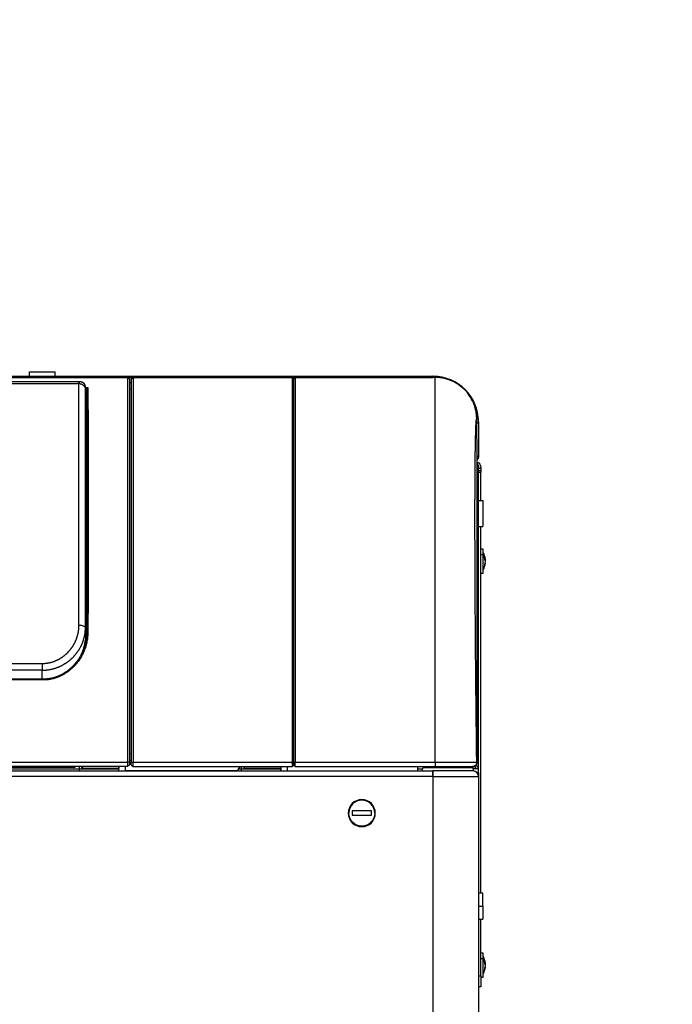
# Model space of a CAD drawing. Header units: millimetres. Extents: x 158 to 846, y 86 to 749.
# Tile 43 of 95: x 228 to 258, y 595 to 640. Entities that reach past the tile are written whole.
import ezdxf

# ---------------------------------------------------------------- set-up
doc = ezdxf.new("R2010")
doc.units = ezdxf.units.MM
doc.layers.add('1', color=7, linetype='CONTINUOUS', true_color=0xffffff)
doc.layers.add('TOP', color=7, linetype='CONTINUOUS', true_color=0xffffff)
doc.styles.add('iso-1', font='isocp.shx')
doc.dimstyles.get("Standard").update_dxf_attribs({"dimtxt": 0.18, "dimasz": 0.18, "dimexe": 0.18, "dimexo": 0.0625, "dimgap": 0.09, "dimtad": 0, "dimtih": 1, "dimtoh": 1, "dimdec": 4, "dimzin": 0, "dimdsep": 46, "dimtxsty": 'Standard', "dimcen": 0.09, "dimadec": 0, "dimazin": 0, "dimtfac": 1, "dimtdec": 4, "dimtofl": 0, "dimtmove": 0, "dimatfit": 3, "dimfxl": 1, "dimtolj": 1, "dimtzin": 0, "dimarcsym": 0})

# ---------------------------------------------------------------- blocks, each defined once
blk = doc.blocks.new('DimnDraft3D4')
at = {"layer": 'TOP', "color": 2, "linetype": 'Continuous', "transparency": 16777216}
for p, q in [((173.067, 621.759), (173.067, 746.14)), ((405.517, 731.359), (405.517, 746.14)), ((405.517, 744.14), (173.067, 744.14))]:
    blk.add_line(p, q, dxfattribs=at)
for points in [[(173.067, 744.14), (176.567, 744.601), (176.567, 743.679), (173.067, 744.14)], [(405.517, 744.14), (402.017, 743.679), (402.017, 744.601), (405.517, 744.14)]]:
    blk.add_solid(points, dxfattribs=at)
at = {"layer": 'TOP', "color": 2, "linetype": 'Continuous', "transparency": 16777216, "insert": (285.728, 744.711), "char_height": 3.5, "attachment_point": 7, "line_spacing_factor": 0.963855, "style": 'iso-1'}
blk.add_mtext('\\W01.000;\\fisocp.shx,bigfont.shx;2325 ', dxfattribs=at)

msp = doc.modelspace()

# ---------------------------------------------------------------- linework, layer by layer
at = {"layer": '1', "color": 7, "linetype": 'Continuous'}
for p, q in [((175.177, 623.859), (247.157, 623.859)), ((233.037, 623.858), (189.297, 623.858)), ((207.067, 623.909), (247.157, 623.909)), ((228.492, 623.909), (228.492, 624.109)), ((228.492, 624.109), (229.692, 624.109)), ((229.692, 623.909), (229.692, 624.109)), ((233.117, 623.778), (233.037, 623.858)), ((233.037, 623.858), (233.037, 623.858)), ((233.037, 623.858), (233.037, 606.062)), ((233.287, 623.858), (233.207, 623.778)), ((240.652, 623.858), (233.287, 623.858)), ((233.287, 623.858), (233.287, 606.062)), ((233.287, 623.858), (233.287, 623.858)), ((240.706, 623.509), (240.702, 623.805)), ((240.787, 623.858), (240.707, 623.778)), ((247.255, 623.858), (240.787, 623.858)), ((240.787, 623.858), (240.787, 623.858)), ((240.787, 623.858), (240.787, 606.062)), ((247.157, 623.909), (247.157, 623.861)), ((247.157, 623.909), (247.157, 623.859)), ((247.167, 623.909), (247.157, 623.909)), ((247.167, 623.859), (247.157, 623.859)), ((247.157, 623.859), (247.157, 623.858)), ((247.254, 606.062), (247.254, 623.858)), ((230.824, 623.655), (191.51, 623.655)), ((233.117, 623.778), (233.117, 606.061)), ((233.117, 623.778), (233.117, 623.778)), ((233.207, 623.778), (233.207, 623.778)), ((233.207, 623.778), (233.207, 606.061)), ((240.707, 623.778), (240.707, 623.778)), ((240.707, 623.778), (240.707, 606.061)), ((231.086, 623.292), (231.087, 623.288)), ((231.143, 623.328), (231.142, 623.33)), ((231.143, 623.328), (231.143, 623.333)), ((249.207, 620.079), (249.183, 621.954)), ((249.267, 621.809), (249.267, 621.759)), ((249.267, 621.759), (249.267, 620.209)), ((249.205, 620.209), (249.267, 620.209)), ((249.207, 606.062), (249.207, 620.045)), ((249.267, 605.756), (249.267, 619.709)), ((249.367, 619.659), (249.367, 619.709)), ((249.267, 619.559), (249.367, 619.559)), ((249.367, 619.659), (249.367, 619.559)), ((249.367, 619.559), (249.367, 619.459)), ((249.367, 618.159), (249.367, 619.459)), ((249.267, 618.159), (249.467, 618.159)), ((249.467, 618.159), (249.467, 616.959)), ((249.267, 616.959), (249.467, 616.959)), ((249.367, 600.01), (249.367, 616.959)), ((249.487, 615.919), (249.367, 615.919)), ((249.487, 615.666), (249.487, 615.919)), ((249.487, 614.799), (249.487, 615.666)), ((249.583, 615.431), (249.56, 615.431)), ((249.583, 615.286), (249.576, 615.286)), ((249.583, 615.287), (249.577, 615.287)), ((249.583, 615.378), (249.578, 615.378)), ((249.583, 615.371), (249.579, 615.371)), ((249.367, 614.799), (249.487, 614.799)), ((231.087, 611.86), (231.087, 612.284)), ((231.087, 611.859), (231.087, 611.86)), ((229.143, 609.905), (193.19, 609.905)), ((233.037, 606.062), (233.037, 605.859)), ((233.117, 606.159), (233.207, 606.159)), ((233.117, 606.064), (233.207, 606.064)), ((233.117, 606.061), (233.117, 605.939)), ((233.207, 605.939), (233.207, 606.061)), ((233.287, 605.859), (233.287, 606.062)), ((240.707, 605.939), (240.707, 606.061)), ((240.787, 605.859), (240.787, 606.062)), ((249.207, 606.059), (249.207, 606.062)), ((175.177, 605.659), (247.157, 605.659)), ((233.037, 605.859), (189.297, 605.859)), ((191.527, 605.759), (230.806, 605.759)), ((230.514, 605.82), (191.819, 605.82)), ((230.807, 605.742), (230.807, 605.859)), ((232.629, 605.742), (230.807, 605.742)), ((230.807, 605.659), (230.807, 605.742)), ((230.907, 605.859), (230.907, 605.774)), ((230.96, 605.859), (230.907, 605.774)), ((232.629, 605.774), (230.907, 605.774)), ((232.628, 605.659), (232.629, 605.742)), ((232.631, 605.859), (232.629, 605.774)), ((232.629, 605.742), (232.629, 605.774)), ((232.633, 605.659), (232.638, 605.859)), ((232.932, 605.659), (232.937, 605.859)), ((238.124, 605.67), (232.932, 605.67)), ((233.117, 605.939), (233.037, 605.859)), ((233.057, 605.659), (233.057, 605.67)), ((233.207, 605.939), (233.287, 605.859)), ((233.287, 605.859), (240.654, 605.859)), ((238.124, 605.67), (238.249, 605.859)), ((238.183, 605.759), (238.307, 605.759)), ((238.307, 605.742), (238.307, 605.859)), ((240.129, 605.742), (238.307, 605.742)), ((238.307, 605.659), (238.307, 605.742)), ((238.407, 605.859), (238.407, 605.774)), ((238.46, 605.859), (238.407, 605.774)), ((240.129, 605.774), (238.407, 605.774)), ((240.128, 605.659), (240.129, 605.742)), ((240.131, 605.859), (240.129, 605.774)), ((240.129, 605.742), (240.129, 605.774)), ((240.133, 605.659), (240.138, 605.859)), ((240.432, 605.659), (240.437, 605.859)), ((240.704, 605.909), (240.654, 605.859)), ((240.707, 605.939), (240.787, 605.859)), ((240.787, 605.859), (247.255, 605.859)), ((246.458, 605.659), (246.458, 605.859)), ((246.458, 605.759), (246.676, 605.759)), ((246.667, 605.659), (246.667, 605.718)), ((246.767, 605.818), (248.924, 605.818)), ((248.924, 605.818), (246.767, 605.818)), ((247.167, 605.659), (247.157, 605.659)), ((249.017, 605.659), (247.167, 605.659)), ((247.255, 605.86), (247.255, 605.859)), ((248.867, 605.818), (248.867, 605.818)), ((248.983, 605.859), (249.007, 605.859)), ((249.267, 605.756), (249.017, 605.756)), ((249.267, 605.579), (249.2, 605.579)), ((249.267, 605.579), (249.267, 605.756)), ((249.267, 605.579), (249.267, 605.409)), ((249.267, 605.409), (249.267, 488.609)), ((243.417, 603.809), (243.417, 603.609)), ((244.317, 603.809), (243.417, 603.809)), ((244.317, 603.609), (244.317, 603.809)), ((243.417, 603.609), (244.317, 603.609)), ((249.467, 600.009), (249.267, 600.009)), ((249.467, 599.409), (249.467, 600.009)), ((249.467, 599.409), (249.467, 598.809)), ((249.267, 598.809), (249.467, 598.809)), ((249.367, 596.179), (249.367, 598.81)), ((249.487, 597.239), (249.367, 597.239)), ((249.487, 596.986), (249.487, 597.239)), ((249.487, 596.119), (249.487, 596.986)), ((249.583, 596.751), (249.56, 596.751)), ((249.583, 596.606), (249.576, 596.606)), ((249.583, 596.607), (249.577, 596.607)), ((249.583, 596.698), (249.578, 596.698)), ((249.583, 596.691), (249.579, 596.691)), ((249.367, 596.179), (249.367, 595.679)), ((249.367, 596.119), (249.487, 596.119)), ((249.367, 595.679), (249.267, 595.679))]:
    msp.add_line(p, q, dxfattribs=at)
at = {"layer": '1', "color": 252, "linetype": 'Continuous'}
for p, q in [((233.037, 623.858), (189.297, 623.858)), ((233.117, 623.778), (233.037, 623.858)), ((233.207, 623.778), (233.287, 623.858)), ((240.652, 623.858), (233.287, 623.858)), ((240.707, 623.778), (240.787, 623.858)), ((247.254, 623.858), (240.787, 623.858)), ((247.167, 623.909), (247.167, 623.859)), ((247.167, 623.859), (247.167, 623.858)), ((247.255, 623.858), (247.255, 623.858)), ((191.547, 623.574), (230.787, 623.574)), ((231.087, 623.399), (231.192, 623.399)), ((231.093, 623.339), (231.087, 623.339)), ((231.088, 622.657), (231.093, 623.339)), ((233.206, 623.609), (233.116, 623.609)), ((240.706, 623.609), (240.704, 623.609)), ((231.138, 622.646), (231.143, 623.328)), ((233.207, 623.319), (233.117, 623.319)), ((231.086, 622.657), (231.088, 622.657)), ((231.147, 622.489), (231.149, 622.489)), ((249.183, 621.953), (249.183, 621.953)), ((249.206, 620.079), (249.183, 621.953)), ((249.186, 621.759), (249.267, 621.759)), ((249.267, 621.809), (249.266, 621.809)), ((231.105, 620.265), (231.087, 620.43)), ((231.105, 620.265), (231.087, 620.265)), ((231.155, 620.314), (231.134, 620.5)), ((231.109, 619.942), (231.087, 619.942)), ((249.267, 619.659), (249.367, 619.659)), ((249.367, 619.459), (249.267, 619.459)), ((249.367, 615.666), (249.487, 615.666)), ((231.087, 612.567), (231.1, 612.567)), ((231.099, 612.088), (231.087, 612.088)), ((231.099, 611.863), (231.099, 612.088)), ((231.149, 611.963), (231.149, 612.123)), ((231.151, 612.012), (231.152, 612.07)), ((231.093, 611.675), (231.077, 611.675)), ((231.087, 611.863), (231.099, 611.863)), ((217.029, 610.631), (229.087, 610.631)), ((229.087, 610.631), (229.087, 610.318)), ((229.087, 610.318), (216.086, 610.318)), ((229.087, 609.905), (229.087, 610.318)), ((229.142, 609.866), (193.191, 609.866)), ((189.297, 606.062), (233.037, 606.062)), ((233.117, 606.061), (233.037, 606.062)), ((233.117, 606.464), (233.207, 606.464)), ((233.207, 606.061), (233.287, 606.062)), ((233.287, 606.062), (240.652, 606.062)), ((240.707, 606.061), (240.787, 606.062)), ((240.787, 606.062), (247.254, 606.062)), ((249.183, 606.062), (249.207, 606.062)), ((246.767, 605.818), (246.767, 605.859)), ((247.167, 605.409), (247.167, 605.659)), ((248.924, 605.859), (248.924, 605.818)), ((249.017, 605.756), (249.017, 605.86)), ((249.017, 605.756), (249.017, 605.659)), ((247.157, 605.409), (175.177, 605.409)), ((247.157, 605.409), (247.167, 605.409)), ((247.167, 605.409), (249.267, 605.409)), ((247.167, 488.609), (247.167, 605.409)), ((249.267, 599.409), (249.467, 599.409)), ((249.367, 596.986), (249.487, 596.986)), ((249.267, 596.179), (249.367, 596.179))]:
    msp.add_line(p, q, dxfattribs=at)
at = {"layer": '1', "color": 7, "linetype": 'Continuous', "extrusion": (0, 0, -1)}
msp.add_circle((-243.867, 603.709), 0.625, dxfattribs=at)
at = {"layer": '1', "color": 7, "linetype": 'Continuous'}
for centre, radius, start, end in [((247.167, 621.809), 2.1, 0, 90), ((247.167, 621.759), 2.1, 88.3139, 90), ((247.167, 621.759), 2.1, 0, 37.1953), ((248.737, 615.359), 0.85, 6.1741, 28.0725), ((248.737, 615.359), 0.85, 331.9275, 353.8259), ((249.007, 606.059), 0.2, 270, 0), ((249.017, 605.409), 0.25, 0, 90), ((243.867, 603.709), 0.6, 0, 180), ((248.737, 596.679), 0.85, 6.1741, 28.0725), ((248.737, 596.679), 0.85, 331.9275, 353.8259)]:
    msp.add_arc(centre, radius, start, end, dxfattribs=at)
at = {"layer": '1', "color": 7, "linetype": 'Continuous', "extrusion": (0, 0, -1)}
for centre, radius, start, end in [((-249.017, 620.209), 0.25, 180, 220.4366), ((-249.117, 619.709), 0.25, 111.1866, 180), ((-249.017, 619.709), 0.25, 139.5226, 180), ((-246.767, 605.718), 0.1, 0, 90), ((-248.924, 605.718), 0.1, 90, 157.6242), ((-243.867, 603.709), 0.6, 180, 0)]:
    msp.add_arc(centre, radius, start, end, dxfattribs=at)
at = {"layer": '1', "color": 7, "linetype": 'Continuous'}
for centre, major_axis, ratio, start_param, end_param in [((231.088, 622.646), (-0.05, 0.0004), 0.227403, 3.147929, 4.71412), ((231.148, 622.489), (0.001, 0.15), 0.006171, 1.570834, 4.712427), ((231.148, 622.489), (0.001, 0.15), 0.006171, 4.712427, 7.85402), ((231.084, 620.5), (-0.0497, -0.0055), 0.998613, 1.506035, 3.024143), ((231.109, 619.982), (-0.05, -0.0001), 0.814014, 1.56878, 3.130988), ((249.017, 619.709), (-0.25, 0), 0.707107, 3.141593, 3.848057), ((248.737, 615.471), (-0.825, 0), 0.837169, 3.141593, 3.202243), ((248.737, 615.401), (-0.849, 0), 0.546944, 3.206456, 3.385602), ((248.737, 615.471), (-0.825, 0), 0.837169, 3.080943, 3.141593), ((248.737, 615.317), (0.849, 0), 0.546944, 0.064864, 0.244009), ((248.737, 615.387), (-0.849, 0), 0.837169, 2.897584, 3.076729), ((248.737, 615.332), (0.849, 0), 0.837169, 6.039176, 6.218322), ((248.737, 615.188), (0.825, 0), 0.546944, 6.222535, 6.343835), ((248.737, 615.332), (0.849, 0), 0.837169, 0.064864, 0.140231), ((248.737, 615.387), (-0.849, 0), 0.837169, 3.206456, 3.231909), ((248.737, 615.401), (-0.849, 0), 0.546944, 3.051277, 3.076729), ((248.737, 615.432), (-0.847, 0), 0.20522, 3.137417, 3.145768), ((248.737, 615.375), (-0.847, 0), 0.978716, 3.137417, 3.145768), ((248.737, 615.344), (0.847, 0), 0.978716, 6.27901, 6.287361), ((248.737, 615.287), (0.847, 0), 0.20522, 6.27901, 6.287361), ((231.099, 612.123), (-0.05, 0), 0.707107, 1.570796, 3.13285), ((231.2, 612.07), (0.05, -0.0002), 0.345959, 1.572144, 3.135008), ((231.099, 611.899), (-0.05, 0), 0.707107, 1.570796, 2.683523), ((230.514, 605.925), (0.15, 0), 0.70217, 4.712389, 5.607407), ((246.767, 605.889), (-0.1, 0), 0.707107, 0.429299, 1.570796), ((248.924, 605.889), (-0.1, 0), 0.707107, 1.570796, 2.715063), ((249.017, 605.756), (0.15, 0), 0.707107, 0, 1.456595), ((249.017, 605.756), (0.25, 0), 0.707107, 0, 1.056899), ((248.737, 596.791), (-0.825, 0), 0.837169, 3.141593, 3.202243), ((248.737, 596.721), (-0.849, 0), 0.546944, 3.206456, 3.385602), ((248.737, 596.791), (-0.825, 0), 0.837169, 3.080943, 3.141593), ((248.737, 596.637), (0.849, 0), 0.546944, 0.064864, 0.244009), ((248.737, 596.707), (-0.849, 0), 0.837169, 2.897584, 3.076729), ((248.737, 596.652), (0.849, 0), 0.837169, 6.039176, 6.218322), ((248.737, 596.508), (0.825, 0), 0.546944, 6.222535, 6.343835), ((248.737, 596.652), (0.849, 0), 0.837169, 0.064864, 0.140231), ((248.737, 596.707), (-0.849, 0), 0.837169, 3.206456, 3.231909), ((248.737, 596.721), (-0.849, 0), 0.546944, 3.051277, 3.076729), ((248.737, 596.752), (-0.847, 0), 0.20522, 3.137417, 3.145768), ((248.737, 596.695), (-0.847, 0), 0.978716, 3.137417, 3.145768), ((248.737, 596.664), (0.847, 0), 0.978716, 6.27901, 6.287361), ((248.737, 596.607), (0.847, 0), 0.20522, 6.27901, 6.287361)]:
    msp.add_ellipse(centre, major_axis=major_axis, ratio=ratio, start_param=start_param, end_param=end_param, dxfattribs=at)
at = {"layer": '1', "color": 252, "linetype": 'Continuous'}
for centre, major_axis, ratio, start_param, end_param in [((248.737, 615.359), (-0.85, 0), 0.546944, 3.385171, 3.63155), ((230.787, 612.284), (-0.3, 0), 0.351057, 3.181545, 4.712389), ((249.007, 606.059), (0, -0.2), 0.999924, 0, 1.583137), ((248.737, 596.679), (-0.85, 0), 0.546944, 3.385171, 3.63155)]:
    msp.add_ellipse(centre, major_axis=major_axis, ratio=ratio, start_param=start_param, end_param=end_param, dxfattribs=at)
at = {"layer": '1', "color": 7, "linetype": 'Continuous'}
for points, degree in [([(240.702, 623.808), (240.652, 623.858)], 1), ([(240.706, 623.509), (240.706, 623.493), (240.706, 623.476), (240.707, 623.459)], 3), ([(231.087, 612.284), (231.087, 612.345), (231.087, 612.469), (231.087, 612.653), (231.087, 612.837), (231.087, 613.02), (231.087, 613.202), (231.087, 613.383), (231.087, 613.563), (231.087, 613.743), (231.087, 613.921), (231.087, 614.098), (231.087, 614.275), (231.087, 614.45), (231.087, 614.625), (231.087, 614.798), (231.087, 614.971), (231.087, 615.142), (231.087, 615.312), (231.087, 615.482), (231.087, 615.65), (231.087, 615.816), (231.087, 615.982), (231.087, 616.147), (231.087, 616.31), (231.087, 616.472), (231.087, 616.633), (231.087, 616.792), (231.087, 616.951), (231.087, 617.108), (231.087, 617.263), (231.087, 617.418), (231.087, 617.571), (231.087, 617.722), (231.087, 617.873), (231.087, 618.021), (231.087, 618.169), (231.087, 618.315), (231.087, 618.459), (231.087, 618.602), (231.087, 618.744), (231.087, 618.884), (231.087, 619.022), (231.087, 619.159), (231.087, 619.294), (231.087, 619.428), (231.087, 619.56), (231.087, 619.691), (231.087, 619.82), (231.087, 619.947), (231.087, 620.073), (231.087, 620.197), (231.087, 620.319), (231.087, 620.44), (231.087, 620.559), (231.087, 620.676), (231.087, 620.792), (231.087, 620.905), (231.087, 621.017), (231.087, 621.127), (231.087, 621.236), (231.087, 621.342), (231.087, 621.447), (231.087, 621.55), (231.087, 621.651), (231.087, 621.75), (231.087, 621.848), (231.087, 621.943), (231.087, 622.037), (231.087, 622.128), (231.087, 622.218), (231.087, 622.306), (231.087, 622.392), (231.087, 622.476), (231.087, 622.558), (231.087, 622.638), (231.087, 622.716), (231.087, 622.792), (231.087, 622.867), (231.087, 622.935), (231.087, 622.995), (231.087, 623.047), (231.087, 623.092), (231.087, 623.131), (231.087, 623.165), (231.087, 623.196), (231.087, 623.222), (231.087, 623.247), (231.087, 623.268), (231.087, 623.281), (231.087, 623.288)], 3), ([(233.207, 623.319), (233.162, 623.319), (233.117, 623.319)], 2), ([(231.159, 619.982), (231.159, 620.021), (231.158, 620.093), (231.158, 620.183), (231.157, 620.251), (231.156, 620.296), (231.155, 620.311), (231.155, 620.314)], 3), ([(249.207, 620.045), (249.207, 620.055), (249.207, 620.066), (249.206, 620.079)], 3), ([(240.707, 618.304), (240.707, 617.946), (240.707, 617.572), (240.707, 617.184)], 3), ([(240.707, 615.387), (240.707, 615.16), (240.707, 614.931), (240.707, 614.698)], 3), ([(231.086, 612.263), (231.086, 612.27), (231.087, 612.277), (231.087, 612.284)], 3), ([(231.093, 611.675), (231.095, 611.697), (231.098, 611.739), (231.099, 611.779), (231.099, 611.797)], 3), ([(231.099, 611.797), (231.099, 611.809), (231.099, 611.832), (231.099, 611.853), (231.099, 611.863)], 3), ([(240.707, 605.909), (240.69, 605.893), (240.673, 605.876), (240.657, 605.859)], 3), ([(247.255, 605.859), (247.336, 605.859), (247.498, 605.859), (247.738, 605.859), (247.969, 605.859), (248.185, 605.859), (248.383, 605.859), (248.558, 605.859), (248.707, 605.859), (248.826, 605.859), (248.914, 605.859), (248.969, 605.859), (248.982, 605.859), (248.983, 605.859)], 3)]:
    msp.add_open_spline(points, degree=degree, dxfattribs=at)
at = {"layer": '1', "color": 252, "linetype": 'Continuous'}
for points in [[(240.702, 623.808), (240.685, 623.825), (240.668, 623.842), (240.652, 623.858)], [(231.142, 623.33), (231.137, 623.335), (231.116, 623.339), (231.093, 623.339)], [(231.086, 622.506), (231.087, 622.557), (231.087, 622.607), (231.088, 622.657)], [(249.183, 606.062), (249.181, 606.203), (249.178, 606.484), (249.173, 606.906), (249.168, 607.328), (249.163, 607.748), (249.159, 608.168), (249.154, 608.587), (249.15, 609.003), (249.146, 609.418), (249.142, 609.831), (249.138, 610.241), (249.135, 610.648), (249.131, 611.051), (249.128, 611.452), (249.125, 611.849), (249.122, 612.241), (249.12, 612.629), (249.117, 613.013), (249.115, 613.392), (249.113, 613.765), (249.111, 614.134), (249.109, 614.496), (249.107, 614.853), (249.106, 615.203), (249.105, 615.547), (249.104, 615.884), (249.103, 616.214), (249.102, 616.537), (249.102, 616.852), (249.102, 617.16), (249.102, 617.459), (249.102, 617.751), (249.102, 618.034), (249.103, 618.309), (249.104, 618.575), (249.105, 618.832), (249.106, 619.081), (249.107, 619.319), (249.109, 619.549), (249.111, 619.768), (249.113, 619.978), (249.115, 620.178), (249.117, 620.368), (249.12, 620.548), (249.122, 620.717), (249.125, 620.876), (249.128, 621.024), (249.132, 621.162), (249.135, 621.289), (249.139, 621.405), (249.142, 621.51), (249.146, 621.604), (249.15, 621.687), (249.155, 621.759), (249.159, 621.82), (249.164, 621.87), (249.168, 621.908), (249.173, 621.935), (249.178, 621.951), (249.182, 621.954), (249.183, 621.953)], [(229.087, 610.631), (229.097, 610.631), (229.118, 610.631), (229.15, 610.632), (229.181, 610.633), (229.213, 610.636), (229.245, 610.638), (229.276, 610.642), (229.308, 610.646), (229.339, 610.651), (229.37, 610.656), (229.402, 610.662), (229.433, 610.669), (229.464, 610.676), (229.495, 610.684), (229.526, 610.692), (229.557, 610.701), (229.587, 610.711), (229.618, 610.721), (229.648, 610.732), (229.678, 610.744), (229.708, 610.756), (229.738, 610.769), (229.768, 610.783), (229.797, 610.797), (229.826, 610.811), (229.855, 610.826), (229.884, 610.842), (229.913, 610.859), (229.941, 610.876), (229.969, 610.893), (229.997, 610.912), (230.024, 610.93), (230.051, 610.95), (230.078, 610.97), (230.104, 610.99), (230.131, 611.011), (230.156, 611.033), (230.182, 611.055), (230.207, 611.078), (230.232, 611.101), (230.256, 611.125), (230.28, 611.149), (230.303, 611.174), (230.326, 611.199), (230.349, 611.224), (230.371, 611.251), (230.393, 611.277), (230.414, 611.304), (230.434, 611.332), (230.455, 611.36), (230.474, 611.388), (230.493, 611.417), (230.512, 611.446), (230.53, 611.475), (230.548, 611.505), (230.564, 611.535), (230.581, 611.565), (230.597, 611.596), (230.612, 611.627), (230.627, 611.659), (230.641, 611.69), (230.654, 611.722), (230.667, 611.754), (230.679, 611.787), (230.69, 611.819), (230.701, 611.852), (230.712, 611.885), (230.721, 611.918), (230.73, 611.951), (230.739, 611.984), (230.746, 612.018), (230.753, 612.051), (230.76, 612.085), (230.765, 612.119), (230.77, 612.153), (230.775, 612.186), (230.778, 612.22), (230.781, 612.254), (230.784, 612.288), (230.785, 612.322), (230.786, 612.355), (230.787, 612.378), (230.787, 612.389)], [(231.149, 612.123), (231.149, 612.135), (231.149, 612.147), (231.149, 612.159)], [(231.152, 612.07), (231.152, 612.063), (231.152, 612.057), (231.152, 612.051)], [(229.142, 609.866), (229.142, 609.889), (229.142, 609.903), (229.142, 609.903)], [(240.702, 606.061), (240.685, 606.061), (240.668, 606.061), (240.652, 606.062)]]:
    msp.add_open_spline(points, degree=3, dxfattribs=at)
at = {"layer": '1', "color": 7, "linetype": 'Continuous'}
for points, knots in [([(240.652, 623.858), (240.652, 623.857), (240.652, 623.843), (240.652, 623.768), (240.652, 623.557), (240.653, 623.172), (240.653, 622.641), (240.653, 621.971), (240.653, 621.165), (240.653, 620.234), (240.653, 619.18), (240.653, 618.018), (240.653, 616.75), (240.653, 615.397), (240.653, 613.96), (240.653, 612.458), (240.653, 610.896), (240.652, 609.297), (240.652, 607.858), (240.652, 606.779), (240.652, 606.241), (240.652, 606.062)], [0, 0, 0, 0, 0.019608, 0.058824, 0.117647, 0.176471, 0.235294, 0.294118, 0.352941, 0.411765, 0.470588, 0.529412, 0.588235, 0.647059, 0.705882, 0.764706, 0.823529, 0.882353, 0.941176, 0.980392, 1, 1, 1, 1]), ([(240.702, 623.808), (240.702, 623.802), (240.702, 623.79), (240.703, 623.725), (240.703, 623.626), (240.703, 623.443), (240.703, 623.123), (240.703, 622.595), (240.703, 621.926), (240.703, 621.123), (240.703, 620.193), (240.703, 619.144), (240.703, 617.983), (240.703, 616.722), (240.703, 615.369), (240.703, 613.938), (240.703, 612.438), (240.703, 610.884), (240.703, 609.556), (240.703, 608.482), (240.703, 607.765), (240.702, 607.137), (240.702, 606.599), (240.702, 606.24), (240.702, 606.061)], [0, 0, 0, 0, 0.029039, 0.058079, 0.087374, 0.116669, 0.175564, 0.234601, 0.293583, 0.352569, 0.411501, 0.470522, 0.529465, 0.588486, 0.647418, 0.706405, 0.765386, 0.824424, 0.883318, 0.912615, 0.941912, 0.961274, 0.980637, 1, 1, 1, 1]), ([(249.183, 621.953), (249.183, 621.982), (249.181, 622.038), (249.174, 622.122), (249.164, 622.207), (249.15, 622.29), (249.133, 622.372), (249.112, 622.453), (249.087, 622.533), (249.06, 622.611), (249.028, 622.689), (248.994, 622.766), (248.955, 622.841), (248.914, 622.915), (248.869, 622.987), (248.821, 623.056), (248.771, 623.123), (248.718, 623.187), (248.662, 623.249), (248.604, 623.309), (248.542, 623.367), (248.478, 623.422), (248.411, 623.474), (248.342, 623.523), (248.272, 623.569), (248.2, 623.612), (248.126, 623.651), (248.051, 623.687), (247.974, 623.72), (247.896, 623.749), (247.815, 623.776), (247.733, 623.799), (247.651, 623.818), (247.568, 623.833), (247.485, 623.845), (247.403, 623.853), (247.326, 623.858), (247.276, 623.858), (247.255, 623.858)], [0, 0, 0, 0, 0.028165, 0.05634, 0.084515, 0.112687, 0.140857, 0.168522, 0.196189, 0.223856, 0.251524, 0.279694, 0.307865, 0.336035, 0.364206, 0.392376, 0.420044, 0.447712, 0.475379, 0.503047, 0.531217, 0.559387, 0.587558, 0.615728, 0.643899, 0.671566, 0.699234, 0.726901, 0.754569, 0.78274, 0.81091, 0.839079, 0.867248, 0.895418, 0.923088, 0.950761, 0.978432, 1, 1, 1, 1]), ([(230.787, 623.574), (230.787, 623.577), (230.787, 623.583), (230.787, 623.592), (230.788, 623.601), (230.789, 623.608), (230.79, 623.616), (230.791, 623.622), (230.793, 623.628), (230.795, 623.634), (230.798, 623.639), (230.8, 623.643), (230.803, 623.646), (230.806, 623.649), (230.81, 623.652), (230.814, 623.654), (230.817, 623.655), (230.82, 623.655), (230.821, 623.655)], [0, 0, 0, 0, 0.063279, 0.126558, 0.189837, 0.253116, 0.316395, 0.379674, 0.442953, 0.506231, 0.56951, 0.632789, 0.696068, 0.759347, 0.822626, 0.885905, 0.949184, 1, 1, 1, 1]), ([(231.087, 623.422), (231.087, 623.422), (231.087, 623.424), (231.087, 623.425), (231.087, 623.427), (231.087, 623.429), (231.086, 623.43), (231.086, 623.431), (231.086, 623.432), (231.086, 623.433), (231.086, 623.433), (231.086, 623.433), (231.086, 623.433), (231.086, 623.434), (231.086, 623.434), (231.086, 623.435), (231.086, 623.436), (231.086, 623.438), (231.086, 623.442), (231.086, 623.446), (231.085, 623.45), (231.085, 623.454), (231.084, 623.459), (231.083, 623.464), (231.082, 623.471), (231.08, 623.477), (231.078, 623.483), (231.076, 623.491), (231.072, 623.499), (231.069, 623.508), (231.065, 623.516), (231.06, 623.524), (231.056, 623.532), (231.051, 623.54), (231.043, 623.551), (231.034, 623.563), (231.023, 623.574), (231.013, 623.584), (231.003, 623.593), (230.991, 623.602), (230.979, 623.61), (230.967, 623.618), (230.955, 623.624), (230.943, 623.63), (230.928, 623.636), (230.912, 623.642), (230.896, 623.646), (230.883, 623.649), (230.873, 623.651), (230.863, 623.653), (230.853, 623.654), (230.841, 623.655), (230.832, 623.655), (230.825, 623.655), (230.824, 623.655)], [0, 0, 0, 0, 0.006038, 0.049787, 0.081818, 0.10984, 0.133862, 0.153895, 0.169945, 0.182018, 0.188466, 0.192681, 0.193952, 0.194667, 0.195498, 0.199596, 0.207064, 0.222277, 0.243515, 0.270809, 0.294965, 0.315472, 0.332432, 0.346023, 0.356815, 0.369209, 0.384919, 0.404078, 0.426783, 0.45252, 0.476728, 0.498408, 0.517519, 0.534029, 0.562047, 0.595234, 0.625483, 0.650291, 0.673794, 0.699376, 0.726603, 0.754199, 0.776498, 0.800396, 0.826933, 0.856157, 0.886047, 0.90234, 0.916677, 0.931056, 0.948229, 0.968558, 0.993126, 1, 1, 1, 1]), ([(231.086, 623.293), (231.086, 623.303), (231.087, 623.323), (231.087, 623.35), (231.087, 623.373), (231.087, 623.385), (231.087, 623.39)], [0, 0, 0, 0, 0.245085, 0.509568, 0.774523, 1, 1, 1, 1]), ([(231.087, 623.381), (231.087, 623.383), (231.087, 623.386), (231.087, 623.39), (231.087, 623.395), (231.087, 623.399), (231.087, 623.403), (231.087, 623.407), (231.087, 623.411), (231.087, 623.414), (231.087, 623.417), (231.087, 623.419), (231.087, 623.422), (231.087, 623.424), (231.087, 623.425), (231.087, 623.427), (231.087, 623.428), (231.087, 623.429), (231.087, 623.429), (231.087, 623.429), (231.087, 623.429), (231.087, 623.429), (231.087, 623.429)], [0, 0, 0, 0, 0.047873, 0.100256, 0.152639, 0.205022, 0.257405, 0.309788, 0.362171, 0.414555, 0.466938, 0.519321, 0.571704, 0.624087, 0.67647, 0.728853, 0.781236, 0.83362, 0.886003, 0.938386, 0.990769, 1, 1, 1, 1]), ([(240.707, 623.459), (240.707, 623.458), (240.707, 623.438), (240.707, 623.396), (240.707, 623.387)], [0, 0, 0, 0, 0.812454, 1, 1, 1, 1]), ([(231.13, 620.967), (231.13, 620.994), (231.13, 621.074), (231.13, 621.22), (231.131, 621.408), (231.132, 621.609), (231.132, 621.823), (231.134, 622.046), (231.135, 622.266), (231.136, 622.472), (231.137, 622.59), (231.138, 622.646)], [0, 0, 0, 0, 0.062343, 0.17955, 0.296757, 0.413964, 0.531171, 0.648379, 0.765586, 0.882793, 1, 1, 1, 1]), ([(231.15, 612.586), (231.151, 612.953), (231.153, 613.676), (231.156, 614.728), (231.159, 615.739), (231.16, 616.704), (231.161, 617.617), (231.161, 618.231), (231.161, 618.547), (231.161, 618.589)], [0, 0, 0, 0, 0.162466, 0.324932, 0.487399, 0.649865, 0.812331, 0.974797, 1, 1, 1, 1]), ([(231.166, 618.445), (231.166, 618.319), (231.166, 617.906), (231.165, 617.179), (231.164, 616.239), (231.162, 615.254), (231.159, 614.228), (231.156, 613.167), (231.153, 612.439), (231.152, 612.07)], [0, 0, 0, 0, 0.069835, 0.224863, 0.37989, 0.534918, 0.689945, 0.844973, 1, 1, 1, 1]), ([(231.149, 612.159), (231.149, 612.181), (231.149, 612.238), (231.149, 612.338), (231.149, 612.459), (231.15, 612.543), (231.15, 612.586)], [0, 0, 0, 0, 0.175598, 0.450399, 0.725199, 1, 1, 1, 1]), ([(231.152, 612.072), (231.152, 612.05), (231.151, 612.006), (231.148, 611.942), (231.143, 611.881), (231.137, 611.823), (231.13, 611.768), (231.121, 611.716), (231.112, 611.668), (231.103, 611.622), (231.093, 611.577), (231.082, 611.532), (231.07, 611.489), (231.059, 611.449), (231.048, 611.414), (231.037, 611.382), (231.028, 611.355), (231.02, 611.333), (231.014, 611.315), (231.008, 611.3), (231.004, 611.287), (231, 611.278), (230.997, 611.271), (230.995, 611.267), (230.994, 611.263), (230.993, 611.259), (230.99, 611.254), (230.987, 611.246), (230.983, 611.236), (230.974, 611.213), (230.958, 611.177), (230.937, 611.129), (230.913, 611.081), (230.888, 611.032), (230.861, 610.983), (230.829, 610.927), (230.791, 610.865), (230.746, 610.798), (230.706, 610.742), (230.673, 610.699), (230.649, 610.669), (230.626, 610.641), (230.605, 610.615), (230.585, 610.592), (230.566, 610.57), (230.548, 610.551), (230.533, 610.535), (230.519, 610.52), (230.508, 610.509), (230.5, 610.501), (230.494, 610.494), (230.487, 610.488), (230.48, 610.48), (230.469, 610.47), (230.454, 610.455), (230.434, 610.436), (230.41, 610.414), (230.382, 610.389), (230.351, 610.362), (230.315, 610.333), (230.278, 610.304), (230.24, 610.276), (230.203, 610.249), (230.162, 610.221), (230.118, 610.192), (230.071, 610.164), (230.021, 610.135), (229.968, 610.107), (229.911, 610.079), (229.853, 610.053), (229.794, 610.029), (229.733, 610.006), (229.669, 609.985), (229.603, 609.966), (229.533, 609.949), (229.46, 609.934), (229.385, 609.922), (229.306, 609.912), (229.225, 609.907), (229.17, 609.905), (229.142, 609.905)], [0, 0, 0, 0, 0.02119, 0.041487, 0.060889, 0.079394, 0.097001, 0.11342, 0.128974, 0.143663, 0.157487, 0.172816, 0.186918, 0.199794, 0.211443, 0.221865, 0.23106, 0.237929, 0.243907, 0.248993, 0.253189, 0.2561, 0.258344, 0.259921, 0.260834, 0.261894, 0.263702, 0.266271, 0.2696, 0.273652, 0.289425, 0.306411, 0.322601, 0.339652, 0.357115, 0.374941, 0.399271, 0.424244, 0.449858, 0.462156, 0.474116, 0.485199, 0.495404, 0.504731, 0.513595, 0.521488, 0.528411, 0.534363, 0.53934, 0.54254, 0.545118, 0.547757, 0.550916, 0.554594, 0.561669, 0.570113, 0.579923, 0.591102, 0.603695, 0.617726, 0.633194, 0.646325, 0.660338, 0.675233, 0.691008, 0.707664, 0.724878, 0.74294, 0.761849, 0.781605, 0.800299, 0.819692, 0.839783, 0.860573, 0.882061, 0.904247, 0.927133, 0.95072, 0.975011, 1, 1, 1, 1]), ([(230.911, 611.077), (230.918, 611.092), (230.931, 611.121), (230.95, 611.166), (230.968, 611.213), (230.986, 611.262), (231.003, 611.315), (231.02, 611.37), (231.035, 611.429), (231.048, 611.489), (231.06, 611.55), (231.069, 611.612), (231.075, 611.654), (231.077, 611.676), (231.077, 611.676)], [0, 0, 0, 0, 0.077836, 0.152664, 0.231979, 0.315783, 0.404076, 0.496858, 0.594131, 0.695894, 0.793122, 0.894126, 0.998903, 1, 1, 1, 1]), ([(231.087, 611.86), (231.087, 611.859), (231.087, 611.858), (231.087, 611.855), (231.087, 611.851), (231.086, 611.85), (231.086, 611.849)], [0, 0, 0, 0, 0.050104, 0.5225, 0.946251, 1, 1, 1, 1]), ([(240.707, 607.452), (240.707, 607.356), (240.707, 606.843), (240.707, 606.328), (240.707, 605.909)], [0, 0, 0, 0, 0.187775, 1, 1, 1, 1]), ([(240.652, 606.062), (240.652, 606.056), (240.652, 606.038), (240.652, 606.003), (240.652, 605.959), (240.652, 605.917), (240.653, 605.884), (240.653, 605.866), (240.654, 605.86), (240.654, 605.859), (240.654, 605.859)], [0, 0, 0, 0, 0.055556, 0.166667, 0.333333, 0.5, 0.666667, 0.833333, 0.944444, 1, 1, 1, 1]), ([(240.702, 606.061), (240.702, 606.048), (240.702, 606.022), (240.702, 605.985), (240.703, 605.953), (240.703, 605.929), (240.704, 605.912), (240.704, 605.91), (240.704, 605.909)], [0, 0, 0, 0, 0.166549, 0.333046, 0.499823, 0.666638, 0.833262, 1, 1, 1, 1]), ([(240.657, 605.859), (240.656, 605.859), (240.656, 605.859), (240.656, 605.859), (240.656, 605.859), (240.655, 605.859), (240.655, 605.859), (240.655, 605.859), (240.655, 605.859), (240.654, 605.859), (240.654, 605.859), (240.654, 605.859)], [0, 0, 0, 0, 0.109166, 0.221278, 0.333173, 0.444852, 0.556313, 0.667558, 0.778588, 0.889402, 1, 1, 1, 1]), ([(240.707, 605.909), (240.706, 605.909), (240.706, 605.909), (240.705, 605.909), (240.704, 605.909), (240.704, 605.909)], [0, 0, 0, 0, 0.335275, 0.668606, 1, 1, 1, 1]), ([(247.157, 605.409), (247.157, 605.475), (247.157, 605.54), (247.157, 605.632), (247.157, 605.659), (247.157, 605.659)], [0, 0, 0, 0, 0.500519, 0.500519, 1, 1, 1, 1]), ([(247.255, 605.86), (247.275, 605.86), (247.32, 605.86), (247.39, 605.86), (247.463, 605.86), (247.535, 605.86), (247.606, 605.86), (247.674, 605.86), (247.74, 605.86), (247.804, 605.86), (247.866, 605.86), (247.924, 605.86), (247.979, 605.86), (248.03, 605.86), (248.08, 605.86), (248.126, 605.86), (248.171, 605.86), (248.214, 605.86), (248.255, 605.86), (248.295, 605.86), (248.331, 605.859), (248.36, 605.859), (248.384, 605.859), (248.403, 605.859), (248.42, 605.859), (248.437, 605.859), (248.454, 605.859), (248.474, 605.859), (248.496, 605.859), (248.519, 605.859), (248.544, 605.859), (248.571, 605.859), (248.599, 605.859), (248.628, 605.859), (248.659, 605.859), (248.69, 605.859), (248.721, 605.859), (248.752, 605.859), (248.783, 605.859), (248.814, 605.859), (248.843, 605.859), (248.869, 605.859), (248.892, 605.859), (248.912, 605.859), (248.929, 605.859), (248.945, 605.859), (248.959, 605.859), (248.97, 605.859), (248.979, 605.859), (248.985, 605.859), (248.986, 605.859), (248.987, 605.859)], [0, 0, 0, 0, 0.022167, 0.049974, 0.077284, 0.104087, 0.13038, 0.156163, 0.181432, 0.206186, 0.230423, 0.254139, 0.275803, 0.297009, 0.317757, 0.338022, 0.357344, 0.375553, 0.395586, 0.41408, 0.431037, 0.446463, 0.45672, 0.466169, 0.474811, 0.482682, 0.49133, 0.501578, 0.513426, 0.525691, 0.5393, 0.554252, 0.570548, 0.588186, 0.607168, 0.626947, 0.648, 0.670327, 0.693927, 0.718801, 0.744949, 0.772371, 0.79476, 0.817933, 0.841887, 0.866624, 0.892146, 0.917976, 0.944566, 0.971909, 1, 1, 1, 1])]:
    msp.add_open_spline(points, degree=3, knots=knots, dxfattribs=at)
at = {"layer": '1', "color": 252, "linetype": 'Continuous'}
for points, knots in [([(249.183, 621.953), (249.181, 622.018), (249.176, 622.141), (249.147, 622.312), (249.111, 622.459), (249.072, 622.58), (248.996, 622.773), (248.858, 623.024), (248.614, 623.315), (248.321, 623.552), (247.983, 623.728), (247.622, 623.838), (247.375, 623.852), (247.254, 623.858)], [0, 0, 0, 0, 0.064579, 0.122677, 0.173358, 0.215902, 0.249787, 0.379718, 0.500109, 0.626824, 0.754044, 0.87921, 1, 1, 1, 1]), ([(230.787, 612.389), (230.787, 615.008), (230.787, 617.4), (230.787, 621.258), (230.787, 622.721), (230.787, 623.574)], [0, 0, 0, 0, 0.5, 0.5, 1, 1, 1, 1]), ([(231.087, 623.288), (231.087, 623.291), (231.087, 623.296), (231.087, 623.304), (231.087, 623.311), (231.087, 623.319), (231.087, 623.326), (231.087, 623.333), (231.087, 623.34), (231.087, 623.346), (231.087, 623.352), (231.087, 623.359), (231.087, 623.364), (231.087, 623.37), (231.087, 623.376), (231.087, 623.379), (231.087, 623.381), (231.087, 623.381)], [0, 0, 0, 0, 0.070993, 0.141985, 0.212978, 0.28397, 0.354963, 0.425955, 0.496948, 0.56794, 0.638933, 0.709925, 0.780918, 0.85191, 0.922903, 0.993895, 1, 1, 1, 1]), ([(231.093, 623.339), (231.093, 623.343), (231.095, 623.351), (231.107, 623.368), (231.132, 623.384), (231.163, 623.395), (231.184, 623.398), (231.192, 623.399)], [0, 0, 0, 0, 0.090098, 0.195316, 0.46567, 0.777518, 1, 1, 1, 1]), ([(231.143, 623.333), (231.145, 623.349), (231.153, 623.365), (231.171, 623.387), (231.182, 623.394), (231.192, 623.399)], [0, 0, 0, 0, 0.47456, 0.47456, 1, 1, 1, 1]), ([(231.192, 623.399), (231.193, 623.348), (231.195, 623.247), (231.198, 623.068), (231.2, 622.869), (231.203, 622.649), (231.205, 622.41), (231.207, 622.152), (231.21, 621.638), (231.214, 620.77), (231.216, 619.4), (231.216, 617.825), (231.214, 616.36), (231.211, 615.112), (231.209, 614.141), (231.206, 613.134), (231.203, 612.436), (231.202, 612.087)], [0, 0, 0, 0, 0.036316, 0.072435, 0.108359, 0.144087, 0.179618, 0.214954, 0.250093, 0.375547, 0.500025, 0.624833, 0.749954, 0.811849, 0.874155, 0.936872, 1, 1, 1, 1]), ([(231.143, 623.328), (231.145, 623.237), (231.148, 623.032), (231.152, 622.648), (231.156, 622.193), (231.16, 621.667), (231.162, 621.073), (231.164, 620.413), (231.166, 619.69), (231.166, 619.026), (231.166, 618.599), (231.166, 618.445)], [0, 0, 0, 0, 0.116965, 0.233931, 0.350896, 0.467862, 0.584827, 0.701793, 0.818758, 0.935724, 1, 1, 1, 1]), ([(231.134, 620.5), (231.134, 620.504), (231.133, 620.521), (231.132, 620.576), (231.131, 620.657), (231.131, 620.763), (231.13, 620.871), (231.13, 620.943), (231.13, 620.967)], [0, 0, 0, 0, 0.182879, 0.365758, 0.548637, 0.731516, 0.914395, 1, 1, 1, 1]), ([(231.109, 619.942), (231.109, 619.977), (231.108, 620.049), (231.108, 620.133), (231.107, 620.2), (231.106, 620.247), (231.105, 620.259), (231.105, 620.265)], [0, 0, 0, 0, 0.192673, 0.389009, 0.589009, 0.792673, 1, 1, 1, 1]), ([(231.1, 612.567), (231.1, 612.778), (231.102, 613.199), (231.104, 613.815), (231.106, 614.418), (231.107, 615.005), (231.108, 615.576), (231.109, 616.13), (231.11, 616.804), (231.111, 617.581), (231.111, 618.431), (231.11, 619.227), (231.109, 619.704), (231.109, 619.942)], [0, 0, 0, 0, 0.072154, 0.144067, 0.215741, 0.287176, 0.35837, 0.429325, 0.50004, 0.62491, 0.74986, 0.87489, 1, 1, 1, 1]), ([(231.161, 618.589), (231.161, 618.819), (231.16, 619.304), (231.159, 619.751), (231.159, 619.982)], [0, 0, 0, 0, 0.457958, 1, 1, 1, 1]), ([(231.099, 612.088), (231.099, 612.135), (231.099, 612.229), (231.099, 612.39), (231.099, 612.508), (231.1, 612.567)], [0, 0, 0, 0, 0.330521, 0.663855, 1, 1, 1, 1]), ([(229.087, 610.318), (229.099, 610.318), (229.124, 610.318), (229.161, 610.32), (229.198, 610.321), (229.235, 610.324), (229.273, 610.327), (229.31, 610.331), (229.347, 610.335), (229.384, 610.341), (229.42, 610.347), (229.457, 610.353), (229.494, 610.361), (229.53, 610.369), (229.567, 610.377), (229.603, 610.387), (229.639, 610.397), (229.675, 610.408), (229.711, 610.419), (229.747, 610.432), (229.783, 610.445), (229.818, 610.458), (229.853, 610.472), (229.888, 610.487), (229.922, 610.503), (229.957, 610.519), (229.991, 610.536), (230.025, 610.554), (230.058, 610.572), (230.092, 610.591), (230.125, 610.611), (230.157, 610.631), (230.189, 610.652), (230.221, 610.674), (230.253, 610.696), (230.284, 610.719), (230.315, 610.742), (230.345, 610.766), (230.375, 610.791), (230.405, 610.816), (230.434, 610.842), (230.462, 610.869), (230.49, 610.896), (230.518, 610.923), (230.545, 610.951), (230.571, 610.98), (230.598, 611.009), (230.623, 611.039), (230.648, 611.069), (230.672, 611.1), (230.696, 611.131), (230.719, 611.163), (230.742, 611.195), (230.764, 611.227), (230.785, 611.26), (230.805, 611.293), (230.825, 611.327), (230.845, 611.361), (230.863, 611.396), (230.881, 611.43), (230.898, 611.465), (230.915, 611.501), (230.931, 611.536), (230.946, 611.572), (230.96, 611.609), (230.973, 611.645), (230.986, 611.682), (230.998, 611.718), (231.01, 611.755), (231.02, 611.793), (231.03, 611.83), (231.039, 611.868), (231.047, 611.905), (231.055, 611.943), (231.061, 611.981), (231.067, 612.018), (231.073, 612.056), (231.077, 612.094), (231.08, 612.132), (231.083, 612.17), (231.085, 612.208), (231.086, 612.239), (231.086, 612.257), (231.086, 612.263)], [0, 0, 0, 0, 0.012429, 0.024859, 0.037288, 0.049718, 0.062147, 0.074576, 0.087006, 0.099435, 0.111864, 0.124294, 0.136723, 0.149153, 0.161582, 0.174011, 0.186441, 0.19887, 0.2113, 0.223729, 0.236158, 0.248588, 0.261017, 0.273446, 0.285876, 0.298305, 0.310735, 0.323164, 0.335593, 0.348023, 0.360452, 0.372881, 0.385311, 0.39774, 0.41017, 0.422599, 0.435028, 0.447458, 0.459887, 0.472317, 0.484746, 0.497175, 0.509605, 0.522034, 0.534463, 0.546893, 0.559322, 0.571752, 0.584181, 0.59661, 0.60904, 0.621469, 0.633899, 0.646328, 0.658757, 0.671187, 0.683616, 0.696045, 0.708475, 0.720904, 0.733334, 0.745763, 0.758192, 0.770622, 0.783051, 0.79548, 0.80791, 0.820339, 0.832769, 0.845198, 0.857627, 0.870057, 0.882486, 0.894916, 0.907345, 0.919774, 0.932204, 0.944633, 0.957062, 0.969492, 0.981921, 0.994351, 1, 1, 1, 1]), ([(231.202, 612.087), (231.199, 612.013), (231.194, 611.866), (231.159, 611.646), (231.103, 611.427), (231.026, 611.213), (230.928, 611.008), (230.812, 610.814), (230.68, 610.635), (230.535, 610.472), (230.378, 610.328), (230.213, 610.204), (230.042, 610.098), (229.811, 609.986), (229.569, 609.911), (229.325, 609.872), (229.203, 609.868), (229.142, 609.866)], [0, 0, 0, 0, 0.068231, 0.136816, 0.206116, 0.275401, 0.344295, 0.412314, 0.478944, 0.543787, 0.606684, 0.667573, 0.726504, 0.783628, 0.893455, 0.946825, 1, 1, 1, 1]), ([(231.087, 611.859), (231.087, 611.82), (231.084, 611.739), (231.071, 611.617), (231.05, 611.491), (231.019, 611.367), (230.98, 611.245), (230.932, 611.125), (230.893, 611.043), (230.87, 611), (230.868, 610.996)], [0, 0, 0, 0, 0.130532, 0.272771, 0.415009, 0.557248, 0.699486, 0.841725, 0.983963, 1, 1, 1, 1]), ([(231.055, 611.405), (231.055, 611.405), (231.064, 611.45), (231.08, 611.54), (231.089, 611.63), (231.093, 611.675)], [0, 0, 0, 0, 0.000755, 0.500651, 1, 1, 1, 1]), ([(247.254, 606.062), (247.324, 606.062), (247.464, 606.062), (247.673, 606.062), (247.881, 606.062), (248.082, 606.062), (248.273, 606.062), (248.451, 606.062), (248.635, 606.062), (248.827, 606.062), (249.01, 606.062), (249.15, 606.062), (249.172, 606.062), (249.183, 606.062)], [0, 0, 0, 0, 0.069164, 0.13985, 0.211638, 0.28407, 0.356658, 0.428909, 0.500342, 0.601188, 0.720658, 0.855338, 1, 1, 1, 1]), ([(249.183, 606.062), (249.184, 606.009), (249.163, 605.956), (249.089, 605.882), (249.038, 605.86), (248.987, 605.859)], [0, 0, 0, 0, 0.505585, 0.505585, 1, 1, 1, 1])]:
    msp.add_open_spline(points, degree=3, knots=knots, dxfattribs=at)
for points, weights in [([(230.787, 623.574), (230.962, 623.574), (231.084, 623.456), (231.086, 623.292)], [1.14041115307, 0.935514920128, 0.954866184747, 1.19846494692]), ([(231.155, 620.314), (231.155, 620.285), (231.134, 620.265), (231.105, 620.265)], [1.17001099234, 0.943329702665, 0.943329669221, 1.17001089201]), ([(231.15, 612.586), (231.149, 612.574), (231.129, 612.567), (231.1, 612.567)], [1.1696081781, 0.943459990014, 0.943463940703, 1.16962003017]), ([(231.115, 611.675), (231.108, 611.675), (231.1, 611.675), (231.093, 611.675)], [1.01266384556, 0.995550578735, 0.995781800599, 1.01335751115]), ([(231.134, 611.806), (231.125, 611.8), (231.112, 611.797), (231.099, 611.797)], [1.00000086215, 1.00026089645, 1.0593426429, 1.17724610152]), ([(247.255, 606.062), (247.255, 605.951), (247.255, 605.869), (247.255, 605.86)], [1.17404269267, 0.954485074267, 0.942659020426, 1.13856453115])]:
    msp.add_rational_spline(points, weights, degree=3, dxfattribs=at)

# ---------------------------------------------------------------- dimensions: what is measured, and where the dimension line sits
at = {"layer": 'TOP', "color": 2, "linetype": 'Continuous', "lineweight": -3}
dim = msp.add_linear_dim(base=(173.067, 744.14), p1=(405.517, 731.359), p2=(173.067, 621.759), text='\\C2;2325', dimstyle='Standard', override={"dimtxt": 3.5, "dimasz": 3.5, "dimexe": 2, "dimexo": 0, "dimgap": 1.75, "dimtad": 1, "dimtih": 0, "dimdec": 0, "dimzin": 8, "dimtxsty": 'iso-1', "dimsah": 1, "dimclrd": 2, "dimclre": 2, "dimclrt": 2, "dimtm": -0.003937, "dimtdec": 2, "dimtofl": 1, "dimtmove": 0}, dxfattribs=at)
dim.commit()
dim.dimension.update_dxf_attribs({"geometry": 'DimnDraft3D4', "text_midpoint": (289.292, 744.14), "dimtype": 160})

doc.saveas('drawing.dxf')
